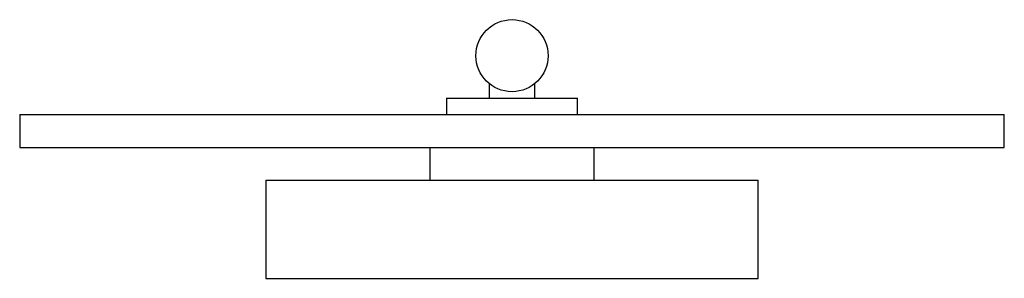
# Paper-space layout '_Inferior' of a CAD drawing. Header units: millimetres. Extents: x -50 to 250, y 570 to 649.
import ezdxf

# ---------------------------------------------------------------- set-up
doc = ezdxf.new("R2010")
doc.units = ezdxf.units.MM

psp = doc.layouts.new('_Inferior')

# ---------------------------------------------------------------- linework, layer by layer
at = {"color": 7, "linetype": 'Continuous', "lineweight": 25}
for p, q in [((92.99, 629.51), (92.99, 625)), ((106.99, 625), (106.99, 629.51)), ((79.99, 625), (79.99, 620)), ((79.99, 625), (119.99, 625)), ((119.99, 620), (119.99, 625)), ((-50.01, 620), (-50.01, 610)), ((-50.01, 620), (249.99, 620)), ((249.99, 610), (249.99, 620)), ((-50.01, 610), (249.99, 610)), ((74.99, 610), (74.99, 600)), ((124.99, 600), (124.99, 610)), ((24.99, 600), (24.99, 570)), ((24.99, 600), (174.99, 600)), ((174.99, 570), (174.99, 600)), ((24.99, 570), (174.99, 570))]:
    psp.add_line(p, q, dxfattribs=at)
psp.add_circle((99.99, 638), 11, dxfattribs=at)

doc.saveas('drawing.dxf')
